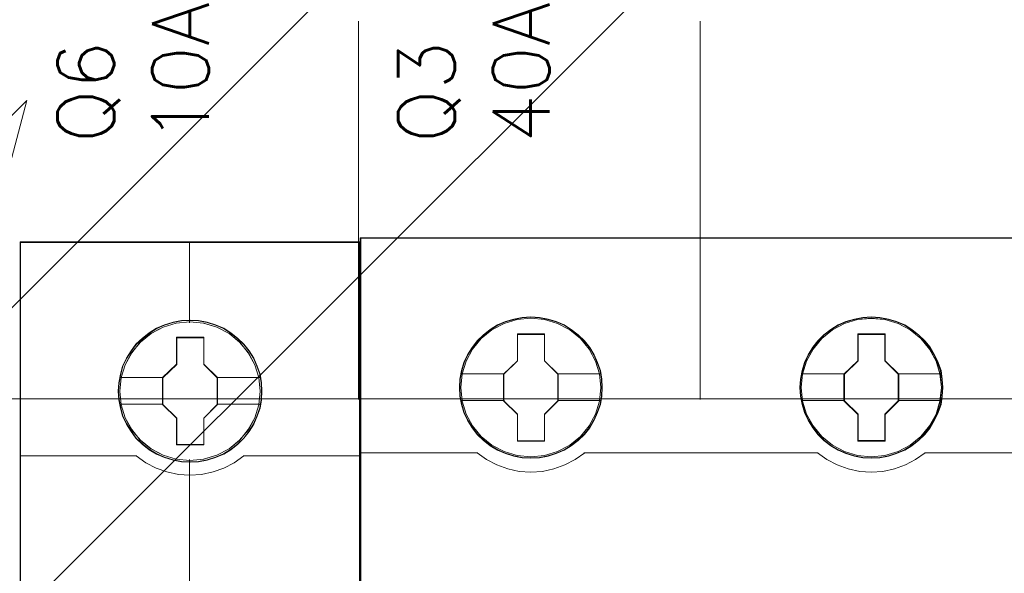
# Model space of a CAD drawing. Header units: millimetres. Extents: x 12819 to 17524, y -4386 to -1138.
# Tile 47 of 94: x 13078.94 to 13084.14, y -4211.69 to -4208.76. Entities that reach past the tile are written whole.
import ezdxf

# ---------------------------------------------------------------- set-up
doc = ezdxf.new("R2010")
doc.units = ezdxf.units.MM
doc.layers.get('0').update_dxf_attribs({"lineweight": 15})
for name, color, linetype, lineweight in [('45', 7, 'Continuous', 15), ('50', 7, 'Continuous', 15), ('60', 7, 'Continuous', 15)]:
    doc.layers.add(name, color=color, linetype=linetype, lineweight=lineweight)
doc.styles.get("Standard").update_dxf_attribs({"font": 'romans.shx', "width": 0.7, "oblique": 15})

# ---------------------------------------------------------------- blocks, each defined once
blk = doc.blocks.new('*U362')
at = {"layer": '60', "color": 253}
for points in [[(221.148665, -221.117261), (166.725864, -275.54769), (170.370926, -261.743789), (107.215164, -324.912467)], [(214.593197, -244.393355), (160.068938, -298.849112), (163.815266, -285.019883), (100.684578, -348.188561)]]:
    blk.add_lwpolyline(points, dxfattribs=at)
blk = doc.blocks.new('*U372')
at = {"layer": '50', "color": 7}
for points in [[(61.985145, -277.515554), (386.014855, -277.515554)], [(61.985145, -277.515554), (386.014855, -277.515554)], [(187.900812, -277.556101), (187.900812, -257.546274)], [(205.961151, -277.556101), (205.961151, -257.546274)]]:
    blk.add_lwpolyline(points, dxfattribs=at)
blk = doc.blocks.new('*U377')
at = {"layer": '45', "color": 7}
for points in [[(187.977723, -269.223742), (170.023701, -269.223742), (170.023701, -350.871405), (187.977723, -350.871405), (187.977723, -269.223742)], [(182.799853, -277.118468), (182.777564, -276.667444), (182.705124, -276.216419), (182.549101, -275.781896), (182.365217, -275.363873), (182.131183, -274.973352), (181.852571, -274.626833), (181.518236, -274.307815), (181.150468, -274.0273), (180.7827, -273.785287), (180.348064, -273.598277), (179.913429, -273.47177), (179.456505, -273.383765), (179.005153, -273.361764), (178.548229, -273.383765), (178.102449, -273.47177), (177.651097, -273.598277), (177.238751, -273.785287), (176.848694, -274.0273), (176.486498, -274.307815), (176.146591, -274.626833), (175.884695, -274.973352), (175.639517, -275.363873), (175.438916, -275.781896), (175.321899, -276.216419), (175.232743, -276.667444), (175.199309, -277.118468), (175.232743, -277.563993), (175.321899, -278.004017), (175.438916, -278.43854), (175.639517, -278.851063), (175.884695, -279.247084), (176.146591, -279.604604), (176.486498, -279.923621), (176.848694, -280.204136), (177.238751, -280.435149), (177.651097, -280.622159), (178.102449, -280.754166), (178.548229, -280.847671), (179.005153, -280.869673), (179.456505, -280.847671), (179.913429, -280.754166), (180.348064, -280.622159), (180.7827, -280.435149), (181.150468, -280.204136), (181.518236, -279.923621), (181.852571, -279.604604), (182.131183, -279.247084), (182.365217, -278.851063), (182.549101, -278.43854), (182.705124, -278.004017), (182.777564, -277.563993), (182.799853, -277.118468)], [(182.799853, -277.118468), (182.777564, -276.667444), (182.705124, -276.216419), (182.549101, -275.781896), (182.365217, -275.363873), (182.131183, -274.973352), (181.852571, -274.626833), (181.518236, -274.307815), (181.150468, -274.0273), (180.7827, -273.785287), (180.348064, -273.598277), (179.913429, -273.47177), (179.456505, -273.383765), (179.005153, -273.361764), (178.548229, -273.383765), (178.102449, -273.47177), (177.651097, -273.598277), (177.238751, -273.785287), (176.848694, -274.0273), (176.486498, -274.307815), (176.146591, -274.626833), (175.884695, -274.973352), (175.639517, -275.363873), (175.438916, -275.781896), (175.321899, -276.216419), (175.232743, -276.667444), (175.199309, -277.118468), (175.232743, -277.563993), (175.321899, -278.004017), (175.438916, -278.43854), (175.639517, -278.851063), (175.884695, -279.247084), (176.146591, -279.604604), (176.486498, -279.923621), (176.848694, -280.204136), (177.238751, -280.435149), (177.651097, -280.622159), (178.102449, -280.754166), (178.548229, -280.847671), (179.005153, -280.869673), (179.456505, -280.847671), (179.913429, -280.754166), (180.348064, -280.622159), (180.7827, -280.435149), (181.150468, -280.204136), (181.518236, -279.923621), (181.852571, -279.604604), (182.131183, -279.247084), (182.365217, -278.851063), (182.549101, -278.43854), (182.705124, -278.004017), (182.777564, -277.563993), (182.799853, -277.118468)], [(178.286124, -274.262803), (179.736691, -274.262803), (179.736691, -275.690015), (180.456352, -276.395355), (180.456352, -277.822566), (179.736691, -278.538927), (179.736691, -279.955118), (178.286124, -279.955118), (178.286124, -278.538927), (177.549596, -277.822566), (177.549596, -276.395355), (178.286124, -275.690015), (178.286124, -274.262803)], [(178.286124, -274.262803), (179.736691, -274.262803), (179.736691, -274.262803), (179.736691, -275.690015), (179.736691, -275.690015), (180.456352, -276.395355), (180.456352, -276.395355), (180.456352, -277.822566), (180.456352, -277.822566), (179.736691, -278.538927), (179.736691, -278.538927), (179.736691, -279.955118), (179.736691, -279.955118), (178.286124, -279.955118), (178.286124, -279.955118), (178.286124, -278.538927), (178.286124, -278.538927), (177.549596, -277.822566), (177.549596, -277.822566), (177.549596, -276.395355), (177.549596, -276.395355), (178.286124, -275.690015), (178.286124, -275.690015), (178.286124, -274.262803), (178.286124, -274.262803)], [(178.296739, -274.283076), (179.728115, -274.283076), (179.728115, -275.700687), (180.438255, -276.401282), (180.438255, -277.818892), (179.728115, -278.530434), (179.728115, -279.937097), (178.296739, -279.937097), (178.296739, -278.530434), (177.569955, -277.818892), (177.569955, -276.401282), (178.296739, -275.700687), (178.296739, -274.283076)]]:
    blk.add_lwpolyline(points, close=True, dxfattribs=at)
at = {"layer": '45', "color": 139}
for points in [[(187.977723, -269.223742), (170.023701, -269.223742), (170.023701, -350.871405), (187.977723, -350.871405), (187.977723, -269.223742)], [(182.781756, -277.117328), (182.75958, -276.668604), (182.687507, -276.21988), (182.532274, -275.787573), (182.34932, -275.371682), (182.11647, -274.983153), (181.839267, -274.638401), (181.506624, -274.321011), (181.140716, -274.041926), (180.774809, -273.801148), (180.342373, -273.615091), (179.909937, -273.48923), (179.455324, -273.401674), (179.006256, -273.379785), (178.551644, -273.401674), (178.108119, -273.48923), (177.659051, -273.615091), (177.248791, -273.801148), (176.860708, -274.041926), (176.500344, -274.321011), (176.162157, -274.638401), (175.901586, -274.983153), (175.657648, -275.371682), (175.458062, -275.787573), (175.341637, -276.21988), (175.252932, -276.668604), (175.219668, -277.117328), (175.252932, -277.56058), (175.341637, -277.99836), (175.458062, -278.430667), (175.657648, -278.841085), (175.901586, -279.235087), (176.162157, -279.590783), (176.500344, -279.908173), (176.860708, -280.187258), (177.248791, -280.417092), (177.659051, -280.603148), (178.108119, -280.734482), (178.551644, -280.82751), (179.006256, -280.849399), (179.455324, -280.82751), (179.909937, -280.734482), (180.342373, -280.603148), (180.774809, -280.417092), (181.140716, -280.187258), (181.506624, -279.908173), (181.839267, -279.590783), (182.11647, -279.235087), (182.34932, -278.841085), (182.532274, -278.430667), (182.687507, -277.99836), (182.75958, -277.56058), (182.781756, -277.117328)], [(182.711632, -277.117971), (182.633625, -276.397304), (182.427462, -275.715145), (182.087573, -275.082498), (181.619529, -274.526869), (181.062334, -274.070263), (180.42156, -273.734686), (179.725066, -273.520136), (179.000712, -273.45412), (178.276358, -273.520136), (177.579864, -273.734686), (176.944662, -274.070263), (176.381895, -274.526869), (175.913851, -275.082498), (175.573961, -275.715145), (175.367799, -276.397304), (175.289792, -277.117971), (175.367799, -277.833137), (175.573961, -278.520797), (175.913851, -279.147942), (176.381895, -279.703571), (176.944662, -280.154676), (177.579864, -280.495755), (178.276358, -280.704803), (179.000712, -280.781821), (179.725066, -280.704803), (180.42156, -280.495755), (181.062334, -280.154676), (181.619529, -279.703571), (182.087573, -279.147942), (182.427462, -278.520797), (182.633625, -277.833137), (182.711632, -277.117971)], [(182.707108, -277.111842), (182.634652, -276.396799), (182.428431, -275.714757), (182.082873, -275.076719), (181.625843, -274.521185), (181.062917, -274.070158), (180.416388, -273.729137), (179.719697, -273.520124), (178.995138, -273.45412), (178.276153, -273.520124), (177.585036, -273.729137), (176.938507, -274.070158), (176.37558, -274.521185), (175.918551, -275.076719), (175.572992, -275.714757), (175.361198, -276.396799), (175.294316, -277.111842), (175.361198, -277.826885), (175.572992, -278.514427), (175.918551, -279.141465), (176.37558, -279.702499), (176.938507, -280.153526), (177.585036, -280.489046), (178.276153, -280.703559), (178.995138, -280.775064), (179.719697, -280.703559), (180.416388, -280.489046), (181.062917, -280.153526), (181.625843, -279.702499), (182.082873, -279.141465), (182.428431, -278.514427), (182.634652, -277.826885), (182.707108, -277.111842)]]:
    blk.add_lwpolyline(points, close=True, dxfattribs=at)
at = {"layer": '45', "color": 59}
blk.add_lwpolyline([(187.959626, -269.244015), (170.041798, -269.244015), (170.041798, -350.853384), (187.959626, -350.853384), (187.959626, -269.244015)], close=True, dxfattribs=at)
at = {"layer": '45', "color": 139}
for points in [[(178.974698, -269.223742), (178.974698, -273.499172)], [(170.023701, -280.534036), (176.199143, -280.534036)], [(176.158425, -280.534036), (176.660791, -280.892762), (177.207811, -281.183159), (177.78274, -281.382452), (178.391161, -281.519109), (178.993999, -281.558968), (179.608001, -281.519109), (180.216422, -281.382452), (180.791351, -281.183159), (181.327207, -280.892762), (181.840736, -280.534036)], [(178.974698, -280.732264), (178.974698, -287.949588)], [(181.802281, -280.534036), (187.977723, -280.534036)]]:
    blk.add_lwpolyline(points, dxfattribs=at)
at = {"layer": '45', "color": 7}
for points in [[(175.271695, -276.380245), (177.590314, -276.380245)], [(180.415635, -276.380245), (182.727466, -276.380245)], [(175.271695, -277.799382), (177.590314, -277.799382)], [(180.415635, -277.799382), (182.727466, -277.799382)]]:
    blk.add_lwpolyline(points, dxfattribs=at)
blk = doc.blocks.new('*U378')
at = {"layer": '45', "color": 7}
for points in [[(259.999657, -268.998482), (188.000343, -268.998482), (188.000343, -351.065128), (259.999657, -351.065128), (259.999657, -268.998482)], [(200.785543, -276.925887), (200.763154, -276.477772), (200.690389, -276.024125), (200.539261, -275.598138), (200.360147, -275.183217), (200.12506, -274.795957), (199.845194, -274.447423), (199.514952, -274.12655), (199.151127, -273.849936), (198.781704, -273.606515), (198.350711, -273.42395), (197.919718, -273.296707), (197.466335, -273.213723), (197.012953, -273.186061), (196.55957, -273.213723), (196.117382, -273.296707), (195.669597, -273.42395), (195.255396, -273.606515), (194.869181, -273.849936), (194.510953, -274.12655), (194.175114, -274.447423), (193.91204, -274.795957), (193.671356, -275.183217), (193.469852, -275.598138), (193.352309, -276.024125), (193.262752, -276.477772), (193.234765, -276.925887), (193.262752, -277.374003), (193.352309, -277.811053), (193.469852, -278.242572), (193.671356, -278.651961), (193.91204, -279.044753), (194.175114, -279.404352), (194.510953, -279.719692), (194.869181, -279.996307), (195.255396, -280.228663), (195.669597, -280.411228), (196.117382, -280.549535), (196.55957, -280.638052), (197.012953, -280.660181), (197.466335, -280.638052), (197.919718, -280.549535), (198.350711, -280.411228), (198.781704, -280.228663), (199.151127, -279.996307), (199.514952, -279.719692), (199.845194, -279.404352), (200.12506, -279.044753), (200.360147, -278.651961), (200.539261, -278.242572), (200.690389, -277.811053), (200.763154, -277.374003), (200.785543, -276.925887)], [(200.785543, -276.925887), (200.763154, -276.477772), (200.690389, -276.024125), (200.539261, -275.598138), (200.360147, -275.183217), (200.12506, -274.795957), (199.845194, -274.447423), (199.514952, -274.12655), (199.151127, -273.849936), (198.781704, -273.606515), (198.350711, -273.42395), (197.919718, -273.296707), (197.466335, -273.213723), (197.012953, -273.186061), (196.55957, -273.213723), (196.117382, -273.296707), (195.669597, -273.42395), (195.255396, -273.606515), (194.869181, -273.849936), (194.510953, -274.12655), (194.175114, -274.447423), (193.91204, -274.795957), (193.671356, -275.183217), (193.469852, -275.598138), (193.352309, -276.024125), (193.262752, -276.477772), (193.234765, -276.925887), (193.262752, -277.374003), (193.352309, -277.811053), (193.469852, -278.242572), (193.671356, -278.651961), (193.91204, -279.044753), (194.175114, -279.404352), (194.510953, -279.719692), (194.869181, -279.996307), (195.255396, -280.228663), (195.669597, -280.411228), (196.117382, -280.549535), (196.55957, -280.638052), (197.012953, -280.660181), (197.466335, -280.638052), (197.919718, -280.549535), (198.350711, -280.411228), (198.781704, -280.228663), (199.151127, -279.996307), (199.514952, -279.719692), (199.845194, -279.404352), (200.12506, -279.044753), (200.360147, -278.651961), (200.539261, -278.242572), (200.690389, -277.811053), (200.763154, -277.374003), (200.785543, -276.925887)], [(218.782544, -276.925887), (218.754561, -276.477772), (218.687403, -276.024125), (218.5307, -275.598138), (218.351612, -275.183217), (218.116558, -274.790425), (217.836732, -274.447423), (217.506537, -274.12655), (217.142763, -273.849936), (216.773393, -273.606515), (216.342461, -273.42395), (215.917125, -273.296707), (215.458211, -273.213723), (215.004893, -273.186061), (214.551575, -273.213723), (214.10945, -273.296707), (213.661728, -273.42395), (213.253182, -273.606515), (212.861426, -273.849936), (212.503248, -274.12655), (212.173054, -274.447423), (211.910017, -274.790425), (211.66377, -275.183217), (211.467892, -275.598138), (211.344769, -276.024125), (211.255224, -276.477772), (211.227242, -276.925887), (211.255224, -277.374003), (211.344769, -277.811053), (211.467892, -278.237039), (211.66377, -278.651961), (211.910017, -279.044753), (212.173054, -279.404352), (212.503248, -279.719692), (212.861426, -279.996307), (213.253182, -280.228663), (213.661728, -280.411228), (214.10945, -280.549535), (214.551575, -280.638052), (215.004893, -280.660181), (215.458211, -280.638052), (215.917125, -280.549535), (216.342461, -280.411228), (216.773393, -280.228663), (217.142763, -279.996307), (217.506537, -279.719692), (217.836732, -279.404352), (218.116558, -279.044753), (218.351612, -278.651961), (218.5307, -278.237039), (218.687403, -277.811053), (218.754561, -277.374003), (218.782544, -276.925887)], [(218.782544, -276.925887), (218.754561, -276.477772), (218.687403, -276.024125), (218.5307, -275.598138), (218.351612, -275.183217), (218.116558, -274.790425), (217.836732, -274.447423), (217.506537, -274.12655), (217.142763, -273.849936), (216.773393, -273.606515), (216.342461, -273.42395), (215.917125, -273.296707), (215.458211, -273.213723), (215.004893, -273.186061), (214.551575, -273.213723), (214.10945, -273.296707), (213.661728, -273.42395), (213.253182, -273.606515), (212.861426, -273.849936), (212.503248, -274.12655), (212.173054, -274.447423), (211.910017, -274.790425), (211.66377, -275.183217), (211.467892, -275.598138), (211.344769, -276.024125), (211.255224, -276.477772), (211.227242, -276.925887), (211.255224, -277.374003), (211.344769, -277.811053), (211.467892, -278.237039), (211.66377, -278.651961), (211.910017, -279.044753), (212.173054, -279.404352), (212.503248, -279.719692), (212.861426, -279.996307), (213.253182, -280.228663), (213.661728, -280.411228), (214.10945, -280.549535), (214.551575, -280.638052), (215.004893, -280.660181), (215.458211, -280.638052), (215.917125, -280.549535), (216.342461, -280.411228), (216.773393, -280.228663), (217.142763, -279.996307), (217.506537, -279.719692), (217.836732, -279.404352), (218.116558, -279.044753), (218.351612, -278.651961), (218.5307, -278.237039), (218.687403, -277.811053), (218.754561, -277.374003), (218.782544, -276.925887)], [(218.759923, -276.925872), (218.7321, -276.480188), (218.665323, -276.029002), (218.509512, -275.605326), (218.331442, -275.192656), (218.097726, -274.801994), (217.819492, -274.460853), (217.491175, -274.141721), (217.129471, -273.866608), (216.762202, -273.624508), (216.333721, -273.442932), (215.910805, -273.31638), (215.454501, -273.233846), (215.003762, -273.206335), (214.553022, -273.233846), (214.113412, -273.31638), (213.668238, -273.442932), (213.262016, -273.624508), (212.872488, -273.866608), (212.516348, -274.141721), (212.188032, -274.460853), (211.926492, -274.801994), (211.681646, -275.192656), (211.486882, -275.605326), (211.364459, -276.029002), (211.275424, -276.480188), (211.2476, -276.925872), (211.275424, -277.371557), (211.364459, -277.806236), (211.486882, -278.229911), (211.681646, -278.642582), (211.926492, -279.033244), (212.188032, -279.390891), (212.516348, -279.704521), (212.872488, -279.979635), (213.262016, -280.21073), (213.668238, -280.392305), (214.113412, -280.529862), (214.553022, -280.617899), (215.003762, -280.639908), (215.454501, -280.617899), (215.910805, -280.529862), (216.333721, -280.392305), (216.762202, -280.21073), (217.129471, -279.979635), (217.491175, -279.704521), (217.819492, -279.390891), (218.097726, -279.033244), (218.331442, -278.642582), (218.509512, -278.229911), (218.665323, -277.806236), (218.7321, -277.371557), (218.759923, -276.925872)], [(196.301553, -274.0871), (197.742494, -274.0871), (197.742494, -275.506193), (198.460139, -276.210196), (198.460139, -277.629289), (197.742494, -278.344378), (197.742494, -279.752384), (196.301553, -279.752384), (196.301553, -278.344378), (195.566956, -277.629289), (195.566956, -276.210196), (196.301553, -275.506193), (196.301553, -274.0871)], [(196.301553, -274.0871), (197.742494, -274.0871), (197.742494, -274.0871), (197.742494, -275.506193), (197.742494, -275.506193), (198.460139, -276.210196), (198.460139, -276.210196), (198.460139, -277.629289), (198.460139, -277.629289), (197.742494, -278.344378), (197.742494, -278.344378), (197.742494, -279.752384), (197.742494, -279.752384), (196.301553, -279.752384), (196.301553, -279.752384), (196.301553, -278.344378), (196.301553, -278.344378), (195.566956, -277.629289), (195.566956, -277.629289), (195.566956, -276.210196), (195.566956, -276.210196), (196.301553, -275.506193), (196.301553, -275.506193), (196.301553, -274.0871), (196.301553, -274.0871)], [(196.310999, -274.107374), (197.730534, -274.107374), (197.730534, -275.51631), (198.437518, -276.215274), (198.437518, -277.62421), (197.730534, -278.334182), (197.730534, -279.732111), (196.310999, -279.732111), (196.310999, -278.334182), (195.587314, -277.62421), (195.587314, -276.215274), (196.310999, -275.51631), (196.310999, -274.107374)], [(214.297418, -274.0871), (215.732708, -274.0871), (215.732708, -275.506453), (216.450353, -276.205041), (216.450353, -277.629938), (215.732708, -278.345159), (215.732708, -279.747879), (214.297418, -279.747879), (214.297418, -278.345159), (213.55717, -277.629938), (213.55717, -276.205041), (214.297418, -275.506453), (214.297418, -274.0871)], [(214.297418, -274.0871), (215.732708, -274.0871), (215.732708, -274.0871), (215.732708, -275.506453), (215.732708, -275.506453), (216.450353, -276.205041), (216.450353, -276.205041), (216.450353, -277.629938), (216.450353, -277.629938), (215.732708, -278.345159), (215.732708, -278.345159), (215.732708, -279.747879), (215.732708, -279.747879), (214.297418, -279.747879), (214.297418, -279.747879), (214.297418, -278.345159), (214.297418, -278.345159), (213.55717, -277.629938), (213.55717, -277.629938), (213.55717, -276.205041), (213.55717, -276.205041), (214.297418, -275.506453), (214.297418, -275.506453), (214.297418, -274.0871), (214.297418, -274.0871)], [(214.309042, -274.107374), (215.72301, -274.107374), (215.72301, -275.515995), (216.429995, -276.209301), (216.429995, -277.623425), (215.72301, -278.333239), (215.72301, -279.725353), (214.309042, -279.725353), (214.309042, -278.333239), (213.579791, -277.623425), (213.579791, -276.209301), (214.309042, -275.515995), (214.309042, -274.107374)]]:
    blk.add_lwpolyline(points, close=True, dxfattribs=at)
at = {"layer": '45', "color": 139}
for points in [[(259.999657, -268.998482), (188.000343, -268.998482), (188.000343, -351.065128), (259.999657, -351.065128), (259.999657, -268.998482)], [(200.717681, -276.919742), (200.644931, -276.200255), (200.437872, -275.519509), (200.090909, -274.88304), (199.632022, -274.329588), (199.072405, -273.875758), (198.428844, -273.538152), (197.734918, -273.322306), (197.013011, -273.255892), (196.291104, -273.322306), (195.602774, -273.538152), (194.959214, -273.875758), (194.394, -274.329588), (193.935113, -274.88304), (193.593746, -275.519509), (193.381092, -276.200255), (193.313937, -276.919742), (193.381092, -277.633695), (193.593746, -278.32551), (193.935113, -278.95091), (194.394, -279.509896), (194.959214, -279.963727), (195.602774, -280.301332), (196.291104, -280.511644), (197.013011, -280.583593), (197.734918, -280.511644), (198.428844, -280.301332), (199.072405, -279.963727), (199.632022, -279.509896), (200.090909, -278.95091), (200.437872, -278.32551), (200.644931, -277.633695), (200.717681, -276.919742)], [(218.710158, -276.925374), (218.637396, -276.206108), (218.430304, -275.520039), (218.088882, -274.889298), (217.624325, -274.330483), (217.064617, -273.876792), (216.42655, -273.53929), (215.726916, -273.329043), (215.004893, -273.26265), (214.28287, -273.329043), (213.588832, -273.53929), (212.950766, -273.876792), (212.391058, -274.330483), (211.9265, -274.889298), (211.579482, -275.520039), (211.37239, -276.206108), (211.299628, -276.925374), (211.37239, -277.639107), (211.579482, -278.325176), (211.9265, -278.955917), (212.391058, -279.509199), (212.950766, -279.96289), (213.588832, -280.300392), (214.28287, -280.516171), (215.004893, -280.588098), (215.726916, -280.516171), (216.42655, -280.300392), (217.064617, -279.96289), (217.624325, -279.509199), (218.088882, -278.955917), (218.430304, -278.325176), (218.637396, -277.639107), (218.710158, -276.925374)], [(218.710158, -276.919742), (218.631787, -276.200255), (218.424665, -275.519509), (218.083194, -274.88304), (217.624167, -274.329588), (217.064379, -273.875758), (216.420621, -273.538152), (215.720885, -273.322306), (215.004356, -273.255892), (214.282228, -273.322306), (213.58809, -273.538152), (212.949931, -273.875758), (212.384544, -274.329588), (211.925518, -274.88304), (211.584046, -275.519509), (211.371327, -276.200255), (211.304152, -276.919742), (211.371327, -277.633695), (211.584046, -278.32551), (211.925518, -278.95091), (212.384544, -279.509896), (212.949931, -279.963727), (213.58809, -280.301332), (214.282228, -280.511644), (215.004356, -280.583593), (215.720885, -280.511644), (216.420621, -280.301332), (217.064379, -279.963727), (217.624167, -279.509896), (218.083194, -278.95091), (218.424665, -278.32551), (218.631787, -277.633695), (218.710158, -276.919742)]]:
    blk.add_lwpolyline(points, close=True, dxfattribs=at)
at = {"layer": '45', "color": 59}
for points in [[(259.979298, -269.021008), (188.020702, -269.021008), (188.020702, -351.044855), (259.979298, -351.044855), (259.979298, -269.021008)], [(200.762922, -276.925872), (200.740667, -276.480188), (200.668338, -276.029002), (200.518116, -275.605326), (200.340075, -275.192656), (200.106397, -274.807497), (199.828208, -274.460853), (199.499945, -274.141721), (199.138299, -273.866608), (198.77109, -273.624508), (198.342679, -273.442932), (197.914268, -273.31638), (197.463602, -273.233846), (197.012936, -273.206335), (196.56227, -273.233846), (196.122731, -273.31638), (195.677629, -273.442932), (195.26591, -273.624508), (194.882009, -273.866608), (194.525927, -274.141721), (194.192101, -274.460853), (193.930603, -274.807497), (193.69136, -275.192656), (193.491064, -275.605326), (193.374225, -276.029002), (193.285205, -276.480188), (193.257386, -276.925872), (193.285205, -277.371557), (193.374225, -277.806236), (193.491064, -278.235414), (193.69136, -278.642582), (193.930603, -279.033244), (194.192101, -279.390891), (194.525927, -279.704521), (194.882009, -279.979635), (195.26591, -280.21073), (195.677629, -280.392305), (196.122731, -280.529862), (196.56227, -280.617899), (197.012936, -280.639908), (197.463602, -280.617899), (197.914268, -280.529862), (198.342679, -280.392305), (198.77109, -280.21073), (199.138299, -279.979635), (199.499945, -279.704521), (199.828208, -279.390891), (200.106397, -279.033244), (200.340075, -278.642582), (200.518116, -278.235414), (200.668338, -277.806236), (200.740667, -277.371557), (200.762922, -276.925872)]]:
    blk.add_lwpolyline(points, close=True, dxfattribs=at)
at = {"layer": '45', "color": 7}
for points in [[(193.307151, -276.193279), (195.612197, -276.193279)], [(198.414897, -276.193279), (200.717681, -276.193279)], [(211.299628, -276.188774), (213.602412, -276.188774)], [(216.405112, -276.188774), (218.710158, -276.188774)], [(193.307151, -277.601153), (195.612197, -277.601153)], [(198.414897, -277.601153), (200.717681, -277.601153)], [(211.299628, -277.601153), (213.602412, -277.601153)], [(216.405112, -277.601153), (218.710158, -277.601153)]]:
    blk.add_lwpolyline(points, dxfattribs=at)
at = {"layer": '45', "color": 139}
for points in [[(188.000343, -280.362838), (194.21424, -280.362838)], [(194.168999, -280.362838), (194.668242, -280.718974), (195.217971, -281.00618), (195.795748, -281.224457), (196.401571, -281.350828), (197.007395, -281.396781), (197.630047, -281.350828), (198.235871, -281.224457), (198.813647, -281.00618), (199.357767, -280.718974), (199.86262, -280.362838)], [(199.817379, -280.362838), (212.202192, -280.362838)], [(212.154689, -280.362838), (212.659446, -280.718974), (213.203462, -281.00618), (213.781128, -281.224457), (214.392445, -281.350828), (214.998153, -281.396781), (215.620687, -281.350828), (216.226395, -281.224457), (216.804062, -281.00618), (217.348077, -280.718974), (217.852834, -280.362838)], [(217.807593, -280.362838), (230.192407, -280.362838)]]:
    blk.add_lwpolyline(points, dxfattribs=at)

msp = doc.modelspace()

# ---------------------------------------------------------------- block references
at = {"xscale": 0.1000000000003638, "yscale": 0.1000000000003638, "zscale": 0.1000000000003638}
for name in ['*U362', '*U372']:
    msp.add_blockref(name, (13061.9398, -4183.0131), dxfattribs=at)
ref = msp.add_blockref('*U377', (13061.9398, -4183.0131), dxfattribs=dict(xscale=0.1000000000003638, yscale=0.1000000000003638, zscale=0.1000000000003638))
ref.add_attrib('Oznakowanie', 'Q6', (13079.4398, -4209.4131), dxfattribs={"height": 0.3, "rotation": 90, "flags": 2})
ref.add_attrib('Pr¹d znamionowy', '10A', (13079.9398, -4209.4131), dxfattribs={"height": 0.3, "rotation": 90, "flags": 2})
ref = msp.add_blockref('*U378', (13061.9398, -4183.0131), dxfattribs=dict(xscale=0.1000000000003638, yscale=0.1000000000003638, zscale=0.1000000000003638))
ref.add_attrib('Oznakowanie', 'Q3', (13081.2398, -4209.4131), dxfattribs={"height": 0.3, "rotation": 90, "flags": 2})
ref.add_attrib('Pr¹d znamionowy', '40A', (13081.7398, -4209.4131), dxfattribs={"height": 0.3, "rotation": 90, "flags": 2})

doc.saveas('drawing.dxf')
